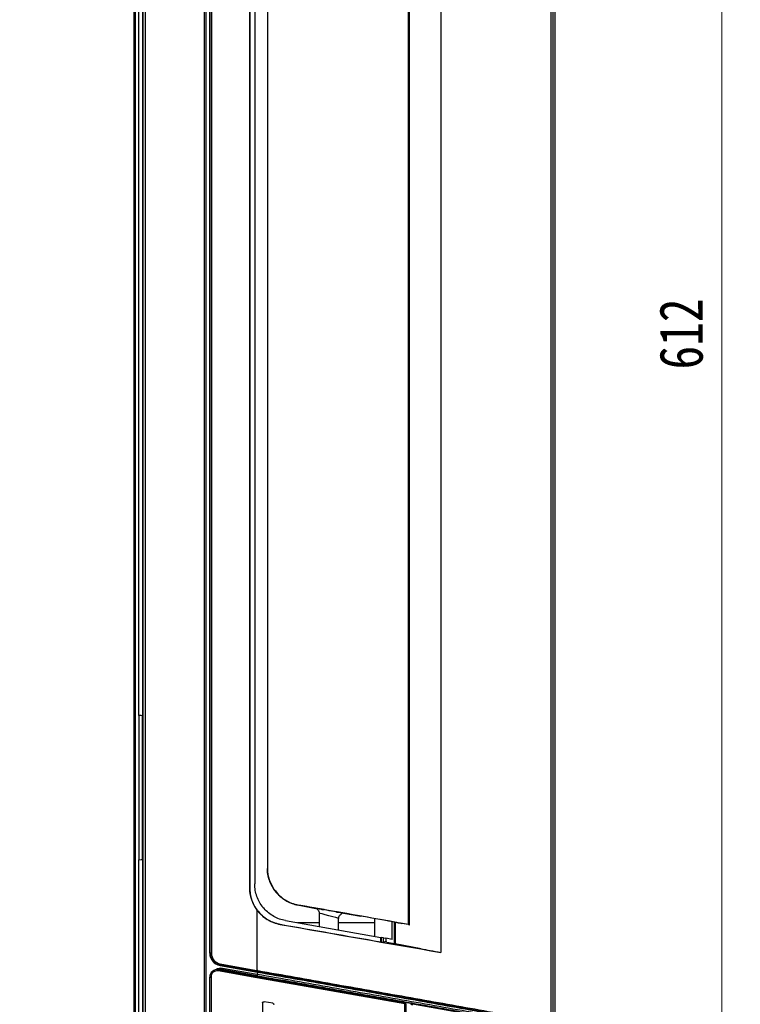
# Model space of a CAD drawing. Header units: millimetres. Extents: x 25 to 1935, y 715 to 2336.
# Tile 134 of 252: x 1388 to 1446, y 910 to 989. Entities that reach past the tile are written whole.
import ezdxf

# ---------------------------------------------------------------- set-up
doc = ezdxf.new("R2010")
doc.units = ezdxf.units.MM
doc.header["$LTSCALE"] = 2
doc.layers.get('0').update_dxf_attribs({"color": 2})
doc.styles.add('FS2312', font='simsun.ttf', dxfattribs={"width": 0.8})
doc.dimstyles.new('STANDARD$0', dxfattribs={"dimtxt": 3.5, "dimasz": 3, "dimexe": 1.5, "dimexo": 0.5, "dimgap": 1.5, "dimtad": 1, "dimdec": 1, "dimlfac": 5, "dimdsep": 46, "dimtxsty": 'FS2312', "dimblk1": 'OPEN', "dimblk2": 'OPEN', "dimsah": 1, "dimcen": 0, "dimclrd": 4, "dimclre": 4, "dimclrt": 4, "dimadec": 0, "dimazin": 0, "dimtfac": 1, "dimtdec": 1, "dimtmove": 1, "dimatfit": 0, "dimldrblk": 'OPEN', "dimfxl": 1, "dimtolj": 1, "dimtzin": 0, "dimlwd": 18, "dimlwe": 18, "dimarcsym": 1})

# ---------------------------------------------------------------- blocks, each defined once
blk = doc.blocks.new('_OPEN')
at = {"color": 0}
for p, q in [((0, 0), (-1, 0)), ((-0.966, 0.259), (0, 0)), ((0, 0), (-0.966, -0.259))]:
    blk.add_line(p, q, dxfattribs=at)
blk = doc.blocks.new('*D47')
at = {"color": 4, "lineweight": 18, "transparency": 16777216}
for p, q in [((1390.894, 1025.12), (1446.356, 1025.12)), ((1444.856, 1022.12), (1444.856, 905.72)), ((1388.819, 902.72), (1446.356, 902.72))]:
    blk.add_line(p, q, dxfattribs=at)
at = {"layer": 'Defpoints', "color": 0, "transparency": 16777216}
for p in [(1390.394, 1025.12), (1388.319, 902.72), (1444.856, 902.72)]:
    blk.add_point(p, dxfattribs=at)
at = {"color": 4, "lineweight": 18, "transparency": 16777216, "xscale": 3, "yscale": 3, "zscale": 3}
for p, rotation in [((1444.856, 1025.12), 90), ((1444.856, 902.72), 270)]:
    blk.add_blockref('_OPEN', p, dxfattribs=dict(at, rotation=rotation))
at = {"color": 4, "transparency": 16777216, "insert": (1441.606, 963.92), "char_height": 3.5, "attachment_point": 5, "rotation": 90, "style": 'FS2312'}
blk.add_mtext('\\A1;612', dxfattribs=at)

msp = doc.modelspace()

# ---------------------------------------------------------------- linework, layer by layer
at = {"color": 2, "linetype": 'Continuous', "lineweight": 30}
for p, q in [((1431.428, 1050.951), (1431.428, 876.89)), ((1403.202, 908.72), (1403.202, 1019.12)), ((1403.301, 1019.12), (1403.301, 908.72)), ((1403.328, 908.72), (1403.328, 1019.12)), ((1431.124, 908.482), (1431.124, 1019.358)), ((1431.259, 1019.289), (1431.259, 908.552)), ((1397.628, 1018.52), (1397.628, 963.92)), ((1398.226, 1018.52), (1398.226, 909.32)), ((1398.237, 909.32), (1398.237, 1018.52)), ((1398.437, 1018.52), (1398.437, 909.32)), ((1403.628, 914.064), (1403.628, 1013.777)), ((1403.655, 914.064), (1403.655, 1013.777)), ((1403.755, 1013.777), (1403.755, 914.064)), ((1422.228, 1013.709), (1422.228, 914.132)), ((1419.627, 916.374), (1419.627, 1011.467)), ((1419.707, 916.36), (1419.707, 1011.481)), ((1406.828, 1008.503), (1406.828, 919.338)), ((1406.842, 1008.503), (1406.842, 919.338)), ((1407.248, 1008.196), (1407.248, 919.645)), ((1408.267, 1006.953), (1408.267, 920.888)), ((1408.276, 1007.165), (1408.276, 920.676)), ((1397.926, 933.196), (1397.926, 994.644)), ((1397.628, 963.92), (1397.628, 909.32)), ((1397.628, 933.196), (1397.631, 933.196)), ((1397.631, 933.196), (1397.631, 928.27)), ((1397.928, 933.196), (1397.928, 921.596)), ((1398.211, 921.607), (1398.211, 933.186)), ((1397.628, 928.27), (1397.631, 928.27)), ((1397.631, 925.57), (1397.628, 925.57)), ((1397.631, 925.57), (1397.631, 921.596)), ((1397.631, 921.596), (1397.628, 921.596)), ((1397.926, 909.32), (1397.926, 921.596)), ((1406.828, 919.338), (1406.842, 919.338)), ((1408.742, 919.273), (1408.955, 918.986)), ((1410.697, 917.95), (1410.697, 917.951)), ((1410.697, 917.95), (1412.167, 917.674)), ((1407.428, 917.538), (1407.428, 912.684)), ((1411.677, 917.781), (1411.455, 917.82)), ((1411.956, 917.728), (1411.956, 917.727)), ((1411.956, 917.727), (1412.599, 917.606)), ((1412.448, 917.287), (1412.448, 916.21)), ((1412.599, 917.606), (1412.599, 917.615)), ((1412.787, 917.581), (1412.787, 917.573)), ((1412.787, 917.573), (1412.83, 917.573)), ((1412.83, 917.573), (1412.83, 917.573)), ((1413.829, 917.397), (1413.789, 917.397)), ((1413.975, 917.372), (1413.975, 917.364)), ((1413.975, 917.364), (1414.599, 917.26)), ((1414.394, 917.282), (1415.794, 917.05)), ((1414.599, 917.26), (1414.599, 917.261)), ((1409.31, 916.397), (1409.307, 916.384)), ((1409.727, 916.69), (1417.408, 915.336)), ((1412.448, 916.52), (1410.69, 916.52)), ((1414.008, 915.935), (1414.008, 916.871)), ((1416.928, 916.52), (1414.008, 916.52)), ((1416.928, 915.42), (1416.928, 916.85)), ((1418.328, 915.174), (1418.328, 916.602)), ((1418.5, 914.837), (1418.5, 916.571)), ((1418.563, 916.56), (1418.563, 914.823)), ((1419.629, 916.373), (1419.105, 916.465)), ((1417.408, 914.981), (1417.408, 915.336)), ((1417.408, 915.336), (1417.425, 915.333)), ((1417.615, 915.299), (1417.425, 915.333)), ((1417.425, 915.333), (1417.425, 914.978)), ((1417.551, 914.959), (1417.69, 914.982)), ((1417.615, 915.299), (1417.815, 915.264)), ((1417.615, 914.97), (1417.615, 915.299)), ((1418.328, 915.174), (1417.815, 915.264)), ((1417.815, 915.264), (1417.815, 914.963)), ((1417.89, 914.95), (1418.5, 914.842)), ((1420.66, 914.419), (1418.563, 914.823)), ((1403.628, 914.064), (1403.655, 914.064)), ((1403.755, 914.064), (1403.655, 914.064)), ((1404.477, 913.204), (1404.459, 913.106)), ((1404.477, 913.204), (1407.428, 912.684)), ((1404.332, 912.736), (1404.315, 912.638)), ((1407.428, 912.089), (1404.315, 912.638)), ((1404.332, 912.736), (1407.446, 912.187)), ((1404.459, 913.106), (1404.455, 913.079)), ((1404.455, 913.079), (1407.48, 912.546)), ((1407.411, 912.586), (1404.459, 913.106)), ((1404.626, 912.685), (1404.633, 912.726)), ((1404.637, 912.747), (1404.633, 912.726)), ((1404.633, 912.726), (1407.429, 912.233)), ((1404.637, 912.747), (1404.654, 912.846)), ((1407.429, 912.255), (1404.637, 912.747)), ((1407.446, 912.353), (1404.654, 912.846)), ((1407.428, 912.684), (1407.411, 912.586)), ((1407.48, 912.546), (1407.446, 912.353)), ((1407.485, 912.572), (1407.48, 912.546)), ((1403.628, 912.145), (1403.728, 912.145)), ((1403.628, 908.72), (1403.628, 912.145)), ((1403.728, 912.145), (1403.728, 908.72)), ((1407.421, 912.192), (1407.429, 912.233)), ((1407.446, 912.187), (1407.428, 912.089)), ((1419.344, 909.991), (1407.428, 912.089)), ((1407.446, 912.353), (1407.429, 912.255)), ((1407.432, 912.254), (1407.429, 912.255)), ((1407.432, 912.254), (1407.429, 912.233)), ((1407.429, 912.233), (1407.446, 912.23)), ((1407.438, 912.189), (1407.446, 912.23)), ((1407.446, 912.353), (1407.45, 912.353)), ((1407.446, 912.187), (1419.346, 910.089)), ((1407.878, 910.063), (1407.878, 908.861)), ((1408.696, 910.038), (1407.996, 910.161)), ((1419.946, 909.983), (1419.346, 910.089)), ((1419.344, 895.089), (1419.344, 909.991)), ((1419.428, 909.991), (1419.344, 909.991)), ((1419.428, 909.991), (1419.428, 895.089)), ((1419.946, 909.983), (1431.086, 908.019))]:
    msp.add_line(p, q, dxfattribs=at)
at = {"color": 2, "linetype": 'Continuous', "lineweight": 30, "flags": 128}
for points in [[(1397.53, 963.92), (1397.53, 964.12), (1397.53, 964.92), (1397.53, 968.12), (1397.53, 980.92), (1397.53, 1018.52)], [(1397.53, 909.32), (1397.53, 909.52), (1397.53, 910.32), (1397.53, 913.52), (1397.53, 926.32), (1397.53, 963.92)], [(1404.407, 912.723), (1404.502, 912.735), (1404.633, 912.726)], [(1407.45, 912.353), (1407.447, 912.334), (1407.443, 912.316), (1407.44, 912.299), (1407.438, 912.284), (1407.436, 912.272), (1407.434, 912.263), (1407.433, 912.257), (1407.432, 912.254)]]:
    msp.add_lwpolyline(points, dxfattribs=at)
at = {"color": 2, "linetype": 'Continuous', "lineweight": 30}
for centre, radius, start, end in [((1409.828, 919.338), 3, 180, 216.8699), ((1404.628, 914.064), 1, 180, 260), ((1404.628, 914.064), 0.973, 180, 260), ((1404.628, 914.064), 0.873, 180, 260), ((1404.228, 912.145), 0.6, 80, 180), ((1404.228, 912.145), 0.5, 80, 180), ((1404.528, 912.132), 0.725, 80, 123.36924), ((1404.528, 912.132), 0.625, 80, 106.09298), ((1377.321, 917.973), 30.644, 349.85008, 350.03638), ((1419.187, 910.042), 0.165, 341.9397, 16.59195), ((1419.328, 909.991), 0.1, 0, 80), ((1419.928, 909.885), 0.1, 80, 180), ((1419.795, 909.935), 0.158, 341.63315, 17.84315)]:
    msp.add_arc(centre, radius, start, end, dxfattribs=at)
for centre, major_axis, ratio, start_param, end_param in [((1397.926, 933.181), (0.3, 0), 0.052408, 0.343357, 1.570796), ((1397.926, 921.612), (0.3, 0), 0.052408, 4.712389, 5.939828), ((1411.309, 920.89), (3.047, 0), 0.984577, 3.450786, 3.710722), ((1411.43, 917.796), (4.6, -0.811), 0.005968, 1.566477, 1.709522), ((1411.235, 917.606), (41, -7.225), 0.005968, 1.365693, 1.561065), ((1412.133, 917.696), (0.2, -0.035), 0.005968, 1.549562, 3.631337), ((1411.235, 917.606), (40.5, -7.137), 0.005968, 1.537209, 1.549562), ((1413.298, 917.473), (1.18, -0.208), 0.005968, 0.380202, 2.852875), ((1413.228, 917.079), (0.78, -0.208), 0.008692, 0.00112, 3.141858), ((1412.687, 917.591), (0.1, -0.0176), 0.005968, 3.631337, 6.249331), ((1412.63, 917.608), (0.2, -0.035), 0.005968, 6.249331, 7.820394), ((1413.889, 917.379), (0.1, -0.0176), 0.005968, 3.107738, 5.7477), ((1414.029, 917.361), (0.2, -0.035), 0.005968, 1.502463, 3.107738), ((1411.235, 917.606), (40.5, -7.137), 0.005968, 1.492549, 1.502463), ((1414.427, 917.291), (0.2, -0.035), 0.005968, 5.7477, 7.775734), ((1407.428, 918.026), (74, -13.052), 0.01719, 4.740817, 4.916779), ((1407.428, 918.026), (73.2, -12.911), 0.01719, 4.741128, 4.851781), ((1415.966, 917.019), (0.2, -0.035), 0.005968, 1.454185, 2.606107), ((1411.235, 917.606), (40.5, -7.137), 0.005968, 1.386573, 1.454185), ((1418.88, 916.51), (1, -0.176), 0.005968, 4.528165, 4.940334), ((1419.607, 916.377), (0.1, -0.0176), 0.005968, 4.940334, 7.648878), ((1417.352, 914.995), (0.2, -0.035), 0.01719, 4.851781, 6.233857), ((1417.89, 914.946), (0.2, -0.035), 0.01719, 1.573828, 3.092265), ((1418.7, 914.802), (0.2, -0.035), 0.01719, 3.144625, 3.964929), ((1422.228, 914.172), (2.3, -0.406), 0.01719, 3.964929, 4.715421), ((1407.411, 906.02), (73.891, -13.13), 0.086139, 1.585099, 1.586101), ((1407.428, 906.118), (73.991, -13.129), 0.08603, 1.585058, 1.586061)]:
    msp.add_ellipse(centre, major_axis=major_axis, ratio=ratio, start_param=start_param, end_param=end_param, dxfattribs=at)
msp.add_open_spline([(1397.628, 963.92), (1397.627, 963.92), (1397.624, 963.92), (1397.601, 963.92), (1397.569, 963.92), (1397.543, 963.92), (1397.53, 963.92)], degree=3, dxfattribs=at)
for points, knots in [([(1408.407, 919.977), (1408.387, 920.041), (1408.319, 920.271), (1408.274, 920.578), (1408.267, 920.818), (1408.267, 920.888), (1408.267, 920.89)], [0, 0, 0, 0, 0.215275, 0.770331, 0.994755, 1, 1, 1, 1]), ([(1408.267, 920.89), (1408.268, 920.888), (1408.268, 920.817), (1408.272, 920.746), (1408.276, 920.676)], [0, 0, 0, 0, 0.022589, 1, 1, 1, 1]), ([(1408.276, 920.676), (1408.292, 920.546), (1408.324, 920.282), (1408.471, 919.772), (1408.682, 919.421), (1408.827, 919.179)], [0, 0, 0, 0, 0.231527, 0.472406, 1, 1, 1, 1]), ([(1409.727, 916.69), (1409.563, 916.728), (1409.234, 916.803), (1408.772, 917.017), (1408.352, 917.302), (1407.985, 917.653), (1407.684, 918.061), (1407.454, 918.514), (1407.305, 918.999), (1407.252, 919.382), (1407.249, 919.597), (1407.248, 919.645)], [0, 0, 0, 0, 0.120788, 0.241575, 0.362365, 0.483154, 0.603911, 0.724667, 0.845434, 0.966201, 1, 1, 1, 1]), ([(1406.842, 919.338), (1406.842, 919.162), (1406.858, 918.99), (1406.903, 918.734), (1406.921, 918.65), (1406.966, 918.482), (1406.992, 918.399), (1407.082, 918.152), (1407.155, 917.995), (1407.285, 917.77), (1407.332, 917.697), (1407.431, 917.555), (1407.485, 917.485), (1407.653, 917.285), (1407.776, 917.162), (1407.974, 916.995), (1408.043, 916.943), (1408.185, 916.843), (1408.26, 916.796), (1408.486, 916.665), (1408.643, 916.592), (1408.887, 916.503), (1408.969, 916.477), (1409.138, 916.432), (1409.223, 916.413), (1409.31, 916.397)], [0, 0, 0, 0, 0.125, 0.125, 0.1875, 0.1875, 0.25, 0.25, 0.375, 0.375, 0.4375, 0.4375, 0.5, 0.5, 0.625, 0.625, 0.6875, 0.6875, 0.75, 0.75, 0.875, 0.875, 0.9375, 0.9375, 1, 1, 1, 1]), ([(1408.827, 919.179), (1408.937, 919.041), (1409.159, 918.76), (1409.578, 918.42), (1410.061, 918.145), (1410.481, 917.998), (1410.736, 917.948), (1410.799, 917.935)], [0, 0, 0, 0, 0.226772, 0.45973, 0.686663, 0.922144, 1, 1, 1, 1]), ([(1408.955, 918.986), (1409.058, 918.874), (1409.267, 918.647), (1409.637, 918.373), (1410.045, 918.15), (1410.356, 918.036), (1410.529, 917.99), (1410.548, 917.986)], [0, 0, 0, 0, 0.247421, 0.499744, 0.732432, 0.971207, 1, 1, 1, 1]), ([(1410.548, 917.986), (1410.571, 917.98), (1410.616, 917.968), (1410.681, 917.954), (1410.713, 917.948), (1410.727, 917.945)], [0, 0, 0, 0, 0.356671, 0.71353, 1, 1, 1, 1]), ([(1407.428, 917.538), (1407.485, 917.463), (1407.545, 917.389), (1407.672, 917.249), (1407.739, 917.183), (1407.947, 916.993), (1408.097, 916.881), (1408.338, 916.732), (1408.421, 916.686), (1408.591, 916.603), (1408.677, 916.566), (1408.939, 916.467), (1409.12, 916.417), (1409.307, 916.384)], [0, 0, 0, 0, 0.125, 0.125, 0.25, 0.25, 0.5, 0.5, 0.625, 0.625, 0.75, 0.75, 1, 1, 1, 1]), ([(1412.349, 917.535), (1412.334, 917.558), (1412.28, 917.638), (1412.214, 917.659), (1412.167, 917.674)], [0, 0, 0, 0, 0.281462, 1, 1, 1, 1]), ([(1412.352, 917.538), (1412.366, 917.524), (1412.41, 917.476), (1412.445, 917.385), (1412.443, 917.313), (1412.442, 917.286)], [0, 0, 0, 0, 0.213589, 0.712433, 1, 1, 1, 1]), ([(1414.012, 916.872), (1414.011, 916.88), (1414.003, 916.936), (1414.039, 917.032), (1414.084, 917.118), (1414.12, 917.147), (1414.123, 917.15)], [0, 0, 0, 0, 0.079471, 0.548006, 0.960132, 1, 1, 1, 1]), ([(1414.394, 917.282), (1414.351, 917.281), (1414.258, 917.278), (1414.176, 917.188), (1414.132, 917.139)], [0, 0, 0, 0, 0.458007, 1, 1, 1, 1]), ([(1407.48, 912.546), (1409.481, 912.193), (1411.477, 911.84), (1414.466, 911.311), (1415.461, 911.135), (1417.445, 910.783), (1418.434, 910.607), (1420.407, 910.256), (1421.391, 910.081), (1423.348, 909.733), (1424.322, 909.559), (1427.228, 909.04), (1429.145, 908.697), (1431.042, 908.357)], [0, 0, 0, 0, 0.25, 0.25, 0.375, 0.375, 0.5, 0.5, 0.625, 0.625, 0.75, 0.75, 1, 1, 1, 1]), ([(1431.046, 908.383), (1430.928, 908.404), (1430.809, 908.426), (1430.571, 908.468), (1430.215, 908.532), (1429.381, 908.681), (1428.664, 908.81), (1427.226, 909.067), (1425.299, 909.411), (1423.352, 909.759), (1421.394, 910.107), (1420.41, 910.283), (1418.438, 910.633), (1417.449, 910.809), (1415.465, 911.161), (1414.47, 911.337), (1411.482, 911.867), (1409.485, 912.22), (1407.485, 912.572)], [0, 0, 0, 0, 0.015625, 0.015625, 0.03125, 0.0625, 0.125, 0.125, 0.25, 0.375, 0.375, 0.5, 0.5, 0.625, 0.625, 0.75, 0.75, 1, 1, 1, 1]), ([(1407.502, 912.671), (1409.505, 912.318), (1411.504, 911.965), (1414.496, 911.436), (1415.493, 911.259), (1417.479, 910.907), (1418.469, 910.732), (1420.444, 910.381), (1421.429, 910.206), (1423.389, 909.857), (1424.364, 909.683), (1427.273, 909.165), (1429.193, 908.822), (1431.093, 908.482)], [0, 0, 0, 0, 0.25, 0.25, 0.375, 0.375, 0.5, 0.5, 0.625, 0.625, 0.75, 0.75, 1, 1, 1, 1]), ([(1407.432, 912.254), (1409.447, 911.899), (1411.458, 911.544), (1414.469, 911.014), (1415.472, 910.837), (1417.47, 910.485), (1418.467, 910.309), (1420.453, 909.959), (1421.445, 909.784), (1423.417, 909.436), (1424.399, 909.263), (1427.329, 908.747), (1429.265, 908.406), (1431.175, 908.069)], [0, 0, 0, 0, 0.25, 0.25, 0.375, 0.375, 0.5, 0.5, 0.625, 0.625, 0.75, 0.75, 1, 1, 1, 1]), ([(1431.233, 908.037), (1429.321, 908.374), (1427.386, 908.715), (1424.449, 909.233), (1423.464, 909.406), (1421.489, 909.754), (1420.497, 909.929), (1418.507, 910.28), (1417.507, 910.457), (1415.504, 910.81), (1414.5, 910.987), (1412.49, 911.341), (1411.482, 911.519), (1409.465, 911.874), (1408.455, 912.052), (1407.446, 912.23)], [0, 0, 0, 0, 0.25, 0.25, 0.375, 0.375, 0.5, 0.5, 0.625, 0.625, 0.75, 0.75, 0.875, 0.875, 1, 1, 1, 1]), ([(1431.223, 908.162), (1429.31, 908.499), (1427.372, 908.841), (1424.438, 909.358), (1423.455, 909.531), (1421.48, 909.879), (1420.487, 910.054), (1418.498, 910.405), (1417.5, 910.581), (1415.5, 910.933), (1414.496, 911.11), (1411.481, 911.642), (1409.467, 911.997), (1407.45, 912.353)], [0, 0, 0, 0, 0.25, 0.25, 0.375, 0.375, 0.5, 0.5, 0.625, 0.625, 0.75, 0.75, 1, 1, 1, 1]), ([(1407.878, 910.063), (1407.879, 910.074), (1407.882, 910.096), (1407.899, 910.126), (1407.924, 910.149), (1407.956, 910.162), (1407.981, 910.163), (1407.994, 910.161), (1407.996, 910.161)], [0, 0, 0, 0, 0.193263, 0.386526, 0.57979, 0.773058, 0.96633, 1, 1, 1, 1]), ([(1408.696, 910.038), (1408.706, 910.035), (1408.728, 910.028), (1408.755, 910.006), (1408.773, 909.977), (1408.778, 909.953), (1408.778, 909.941), (1408.778, 909.939)], [0, 0, 0, 0, 0.241623, 0.483246, 0.724849, 0.966414, 1, 1, 1, 1])]:
    msp.add_open_spline(points, degree=3, knots=knots, dxfattribs=at)

# ---------------------------------------------------------------- dimensions: what is measured, and where the dimension line sits
dim = msp.add_linear_dim(base=(1444.856, 902.72), p1=(1390.394, 1025.12), p2=(1388.319, 902.72), angle=90, dimstyle='STANDARD$0')
dim.commit()
dim.dimension.update_dxf_attribs({"geometry": '*D47', "text_midpoint": (1441.606, 963.92)})

doc.saveas('drawing.dxf')
